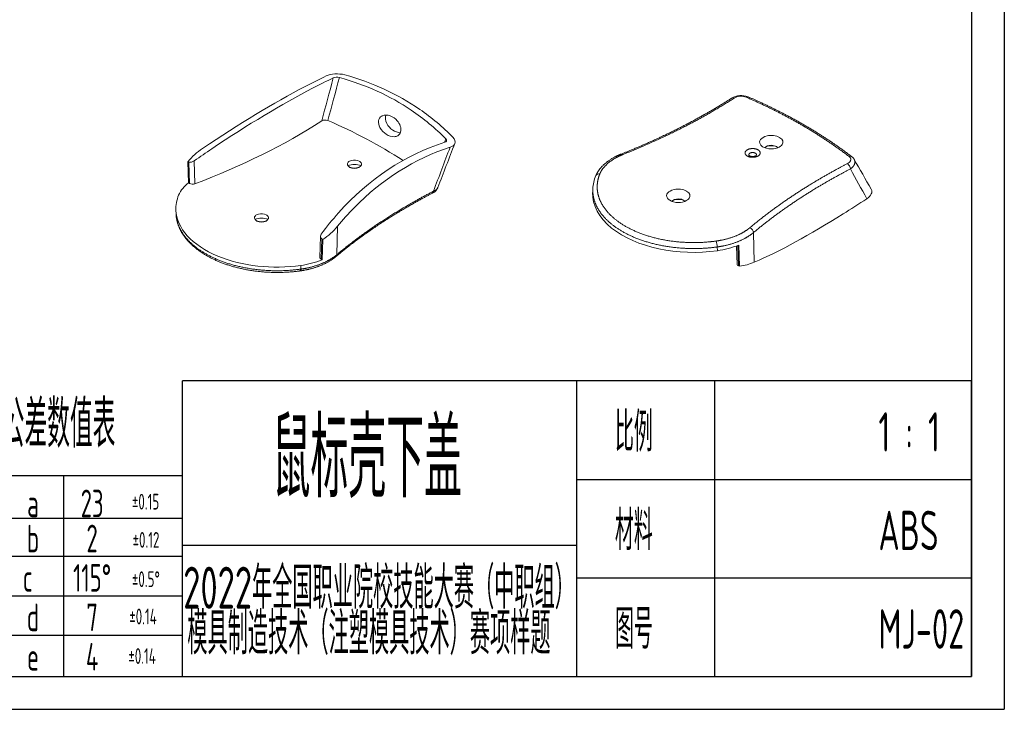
# Model space of a CAD drawing. Header units: millimetres. Extents: x -192 to 253, y -103 to 212.
# Tile 2 of 3: x 29 to 253, y -103 to 55. Entities that reach past the tile are written whole.
import ezdxf
from ezdxf.enums import TextEntityAlignment as Align

# ---------------------------------------------------------------- set-up
doc = ezdxf.new("R2010")
doc.units = ezdxf.units.MM
doc.header["$LTSCALE"] = 1.2
doc.header["$MEASUREMENT"] = 0
for name, color, linetype in [('1轮廓实线层', 7, 'Continuous'), ('2细线层', 4, 'Continuous'), ('6文字层', 3, 'Continuous')]:
    doc.layers.add(name, color=color, linetype=linetype)
doc.layers.add('图层0000', color=7, linetype='Continuous', lineweight=20)
doc.styles.add('PC_TEXTSTYLE', font='ISOCP.SHX', dxfattribs={"width": 0.707, "bigfont": 'GBCBIG.SHX'})
doc.styles.add('PC_TEXTSTYLE4', font='ISOCP.SHX', dxfattribs={"width": 0.707, "bigfont": 'GBCBIG.SHX'})

msp = doc.modelspace()

# ---------------------------------------------------------------- linework, layer by layer
msp.add_line((-18.097, -59.244), (65.863, -59.244))
for centre, radius, start, end in [((105.091, 23.038), 2.362, 242.13001, 297.93562), ((83.878, 10.972), 2.524, 244.0293, 295.99018)]:
    msp.add_arc(centre, radius, start, end)
at = {"layer": '1轮廓实线层'}
for p, q in [((245.863, 204.607), (245.863, -95.393)), ((65.863, -95.393), (65.863, -27.893)), ((245.863, -27.893), (65.863, -27.893)), ((155.863, -95.393), (155.863, -27.893)), ((187.221, -27.893), (187.221, -95.393)), ((245.863, -95.393), (245.863, -27.893)), ((38.766, -95.393), (38.766, -49.481)), ((155.863, -50.393), (245.863, -50.393)), ((65.863, -65.393), (155.863, -65.393)), ((155.863, -72.893), (245.863, -72.893)), ((-154.637, -95.393), (245.863, -95.393)), ((65.863, -95.393), (245.863, -95.393))]:
    msp.add_line(p, q, dxfattribs=at)
at = {"layer": '1轮廓实线层', "color": 7}
msp.add_line((-18.097, -49.481), (65.863, -49.481), dxfattribs=at)
at = {"layer": '2细线层'}
for p, q in [((253.363, 212.107), (253.363, -102.893)), ((-18.097, -67.947), (65.863, -67.947)), ((-18.097, -76.947), (65.863, -76.947)), ((-18.097, -85.947), (65.863, -85.947)), ((-192.137, -102.893), (253.363, -102.893))]:
    msp.add_line(p, q, dxfattribs=at)
at = {"layer": '图层0000'}
for p, q in [((125.908, 27.374), (125.598, 26.577)), ((67.221, 17.35), (67.066, 22.172)), ((67.296, 22.088), (67.067, 22.169)), ((67.444, 17.221), (67.296, 22.089)), ((68.698, 17.144), (68.539, 22.361)), ((67.444, 17.221), (67.221, 17.35)), ((159.48, 15.962), (159.444, 15.118)), ((64.35, 11.083), (64.386, 10.238)), ((101.216, 7.415), (101.036, 0.912)), ((97.333, 5.183), (97.179, 0.304)), ((97.62, 4.584), (97.472, -0.115)), ((97.85, 4.398), (97.62, 4.582)), ((196.309, -0.803), (196.13, 5.978)), ((97.85, 4.399), (97.695, -0.244)), ((187.894, 1.839), (187.851, 2.699)), ((192.295, 2.936), (192.427, -1.388)), ((192.573, 3.044), (192.714, -1.607)), ((192.789, 3.133), (192.944, -1.69)), ((92.874, -1.53), (92.826, -2.359)), ((97.695, -0.244), (97.472, -0.115)), ((192.714, -1.606), (192.944, -1.687))]:
    msp.add_line(p, q, dxfattribs=at)
for centre, radius, start, end in [((-764.912, 267.161), 894.152, 344.716871, 345.368968), ((-755.019, 265.973), 885.615, 344.653121, 345.309406), ((101.072, 39.201), 2.26, 75.28502, 111.49721), ((193.33, 33.092), 4.204, 68.23805, 121.13646), ((191.405, 36.211), 0.54, 57.29424, 117.36922), ((193.331, 33.901), 3.211, 68.82199, 120.59556), ((194.777, 36.604), 0.408, 74.07054, 134.42732), ((98.437, 30.094), 1.604, 68.78175, 120.73162), ((52.132, -77.374), 118.622, 57.31171, 66.71809), ((114.252, 29.328), 1.409, 299.8307, 342.74453), ((125.619, 27.026), 0.458, 343.5776, 50.58713), ((79.727, 11.346), 16.659, 123.86693, 139.46465), ((1080.205, -338.416), 1020.386, 159.108117, 159.708807), ((1055.067, -333.963), 994.633, 158.762931, 159.383733), ((125.574, 27.134), 0.54, 283.44023, 333.89703), ((200.184, 21.097), 4.699, 76.35568, 103.63692), ((200.814, 24.712), 1.063, 37.41017, 57.7725), ((166.067, 23.554), 0.382, 42.6558, 103.29818), ((195.375, 23.817), 0.335, 227.32528, 241.85186), ((218.249, 22.816), 0.6, 57.32543, 118.36149), ((217.35, 21.695), 2.033, 29.97257, 53.05108), ((1334.599, 653.468), 1281.47, 209.486211, 209.838094), ((105.09, 17.228), 4.292, 69.89888, 110.11024), ((105.596, 21.176), 1.264, 45.10589, 63.76694), ((216.614, 20.415), 1.621, 3.40365, 54.11604), ((1369.028, 654.524), 1313.887, 208.851879, 209.190221), ((168.16, 15.58), 8.689, 156.9332, 177.47975), ((160.905, 18.596), 0.835, 77.42182, 152.30211), ((71.658, 11.534), 7.316, 127.34355, 155.87892), ((68.157, 18.618), 1.568, 242.94944, 290.15206), ((121.912, 17.198), 2.411, 295.10558, 337.0085), ((72.331, 11.392), 7.992, 156.92444, 182.21372), ((122.67, 15.408), 0.474, 303.97855, 4.49675), ((178.971, 8.85), 4.7, 76.38457, 103.61594), ((179.601, 12.464), 1.063, 37.41017, 57.7725), ((83.877, 4.981), 4.292, 69.89888, 110.11024), ((84.383, 8.929), 1.264, 45.10589, 63.76694), ((89.218, 17.418), 15.62, 303.54703, 320.18163), ((194.788, 5.848), 1.349, 5.52441, 67.35588), ((98.142, 5.146), 0.81, 142.43768, 177.30197), ((98.062, 5.165), 0.73, 178.49616, 232.75637), ((183.6, 2.663), 4.251, 0.48681, 19.02029), ((185.271, 21.686), 20.02, 277.52826, 292.05823), ((97.67, 0.335), 0.492, 183.68197, 246.28032), ((100.489, 0.908), 0.548, 312.1024, 0.42941), ((90.188, 18.248), 19.958, 277.7336, 292.09531), ((191.197, 11.763), 13.566, 277.39932, 292.13421)]:
    msp.add_arc(centre, radius, start, end, dxfattribs=at)
for points, degree, knots in [([(68.537, 22.361), (69.883, 23.304), (71.228, 24.222), (80.706, 30.609), (88.504, 35.278), (97.145, 39.79), (98.716, 40.575), (100.243, 41.304)], 3, [0.07633009, 0.07633009, 0.07633009, 0.07633009, 0.18300061, 0.18300061, 0.83016355, 0.83016355, 0.97972774, 0.97972774, 0.97972774, 0.97972774]), ([(70.443, 25.179), (78.7, 30.796), (86.661, 35.591), (95.48, 40.212), (97.095, 41.022), (98.656, 41.767)], 3, [0.09485612, 0.09485612, 0.09485612, 0.09485612, 0.77888788, 0.77888788, 0.93757536, 0.93757536, 0.93757536, 0.93757536]), ([(101.647, 41.387), (107.7, 39.729), (113.172, 37.237), (120.931, 32.004), (123.534, 29.83), (125.91, 27.38)], 3, [0.02570859, 0.02570859, 0.02570859, 0.02570859, 0.62251842, 0.62251842, 0.97420299, 0.97420299, 0.97420299, 0.97420299]), ([(102.86, 42.011), (109.177, 40.274), (114.914, 37.625), (122.742, 32.23), (125.249, 30.116), (127.535, 27.764)], 3, [0.06954611, 0.06954611, 0.06954611, 0.06954611, 0.62748943, 0.62748943, 0.93026003, 0.93026003, 0.93026003, 0.93026003]), ([(191.156, 36.69), (189.112, 35.379), (182.696, 31.598), (174.576, 27.566), (168.479, 24.918), (165.979, 23.926)], 2, [0, 0, 0, 0.182112, 0.5459976, 0.8195173, 1, 1, 1]), ([(166.348, 23.813), (171.771, 25.965), (180.623, 30.223), (188.088, 34.35), (191.696, 36.665)], 2, [0, 0, 0, 0.38893902, 0.68110887, 0.99996219, 0.99996219, 0.99996219]), ([(194.491, 36.896), (197.332, 35.663), (202.849, 32.953), (208.603, 29.753), (214.887, 25.703), (217.964, 23.343)], 2, [0, 0, 0, 0.213346, 0.4348243, 0.6929213, 1, 1, 1]), ([(218.573, 23.32), (215.579, 25.616), (209.364, 29.648), (203.06, 33.174), (197.333, 35.935), (194.889, 36.997)], 2, [0, 0, 0, 0.2955942, 0.5556965, 0.8178415, 1, 1, 1]), ([(111.312, 32.586), (110.485, 32.11), (110.346, 31.035), (111.581, 28.699), (113.023, 27.824), (114.441, 27.902), (114.713, 27.968), (114.953, 28.106)], 3, [2.6864409, 2.6864409, 2.6864409, 2.6864409, 4.0299585, 4.0299585, 5.6685445, 5.6685445, 6.0352661, 6.0352661, 6.0352661, 6.0352661]), ([(115.597, 28.91), (115.899, 29.833), (115.391, 30.882), (114.01, 32.503), (112.569, 33.141), (111.421, 32.644), (111.365, 32.616), (111.312, 32.586)], 3, [0, 0, 0, 0, 1, 1, 2.6002663, 2.6002663, 2.6864409, 2.6864409, 2.6864409, 2.6864409]), ([(115.551, 28.786), (114.429, 28.821), (113.104, 29.669), (112.094, 31.582), (112.031, 32.291), (112.273, 32.828)], 3, [0.8846603, 0.8846603, 0.8846603, 0.8846603, 2.4347494, 2.4347494, 3.3267838, 3.3267838, 3.3267838, 3.3267838]), ([(202.163, 27.646), (202.129, 27.668), (202.094, 27.69), (201.313, 28.137), (200.206, 28.275), (197.847, 27.745), (197.205, 26.865), (197.697, 26.1)], 3, [0.99118523, 0.99118523, 0.99118523, 0.99118523, 1, 1, 1.18083704, 1.18083704, 1.43474232, 1.43474232, 1.43474232, 1.43474232]), ([(125.697, 26.608), (116.629, 23.717), (108.4, 18.23), (100.063, 8.925), (98.774, 7.332), (97.503, 5.638)], 3, [0.02044536, 0.02044536, 0.02044536, 0.02044536, 0.78196519, 0.78196519, 0.93511907, 0.93511907, 0.93511907, 0.93511907]), ([(126.904, 25.459), (118.845, 22.877), (111.397, 18.18), (103.686, 10.295), (102.427, 8.888), (101.216, 7.415)], 3, [0.06253679, 0.06253679, 0.06253679, 0.06253679, 0.76231169, 0.76231169, 0.90512088, 0.90512088, 0.90512088, 0.90512088]), ([(197.697, 26.1), (197.748, 26.019), (197.813, 25.94), (198.668, 25.086), (200.416, 24.862), (202.162, 25.558), (202.495, 25.817), (202.675, 26.104)], 3, [1.43474232, 1.43474232, 1.43474232, 1.43474232, 1.46148946, 1.46148946, 1.73030466, 1.73030466, 1.83162371, 1.83162371, 1.83162371, 1.83162371]), ([(198.709, 25.356), (198.956, 25.693), (199.544, 25.936), (200.714, 25.908), (201.108, 25.788), (201.381, 25.611)], 3, [1.18356084, 1.18356084, 1.18356084, 1.18356084, 1.3803699, 1.3803699, 1.50994795, 1.50994795, 1.50994795, 1.50994795]), ([(106.154, 22.31), (105.692, 22.546), (105.002, 22.625), (104.073, 22.359), (103.842, 22.226), (103.692, 22.071)], 3, [0.5043328, 0.5043328, 0.5043328, 0.5043328, 0.6967079, 0.6967079, 0.7910179, 0.7910179, 0.7910179, 0.7910179]), ([(165.979, 23.926), (164.788, 23.453), (162.819, 22.26), (161.222, 20.807), (160.372, 19.471), (160.166, 18.984)], 2, [0, 0, 0, 0.2828935, 0.5509595, 0.8449527, 1, 1, 1]), ([(161.087, 19.411), (161.381, 20.105), (162.428, 21.426), (163.924, 22.621), (165.559, 23.5), (166.348, 23.813)], 2, [0, 0, 0, 0.26057858, 0.52940512, 0.79823922, 0.99999921, 0.99999921, 0.99999921]), ([(195.217, 23.522), (195.286, 23.48), (195.589, 23.382), (196.057, 23.353), (196.483, 23.431), (196.667, 23.52), (196.737, 23.569), (196.735, 23.571)], 2, [0, 0, 0, 0.1495561, 0.3619287, 0.5791965, 0.782776, 0.8772398, 1, 1, 1]), ([(217.964, 23.343), (218.108, 23.232), (218.334, 22.907), (218.334, 22.427), (217.936, 21.921), (217.565, 21.729)], 2, [0, 0, 0, 0.1534367, 0.3885344, 0.6823144, 1, 1, 1]), ([(219.112, 22.711), (219.258, 22.451), (219.293, 21.732), (218.857, 21.023), (218.413, 20.633), (218.233, 20.511)], 2, [0.1993401, 0.1993401, 0.1993401, 0.39613775, 0.68889093, 0.8919988, 1, 1, 1]), ([(106.198, 20.951), (106.513, 21.125), (106.709, 21.375), (106.678, 21.81), (106.605, 21.95), (106.488, 22.072)], 3, [1.2442439, 1.2442439, 1.2442439, 1.2442439, 1.3803699, 1.3803699, 1.45449613, 1.45449613, 1.45449613, 1.45449613]), ([(217.565, 21.728), (215.434, 20.623), (209.851, 17.485), (203.959, 13.677), (198.257, 9.567), (195.307, 7.093)], 2, [0.00003427, 0.00003427, 0.00003427, 0.16946683, 0.4606856, 0.69241148, 1, 1, 1]), ([(218.233, 20.511), (216.117, 19.413), (210.573, 16.298), (204.722, 12.517), (199.059, 8.434), (196.13, 5.978)], 2, [0.00003428, 0.00003428, 0.00003428, 0.16947232, 0.46066699, 0.69240785, 1, 1, 1]), ([(187.619, 4.048), (186.278, 3.864), (183.254, 3.672), (179.932, 3.752), (176.669, 4.118), (173.543, 4.761), (170.616, 5.669), (167.955, 6.822), (165.625, 8.191), (163.678, 9.744), (162.157, 11.45), (161.096, 13.269), (160.518, 15.158), (160.449, 16.837), (160.701, 18.494), (161.087, 19.411)], 2, [0, 0, 0, 0.0612181, 0.1349887, 0.2087281, 0.2824226, 0.3559803, 0.4298323, 0.503603, 0.5772717, 0.6509426, 0.7246796, 0.7984299, 0.872125, 0.9275139, 1, 1, 1]), ([(123.142, 15.445), (123.321, 15.512), (123.763, 15.749), (124.07, 16.095), (124.131, 16.256)], 2, [0, 0, 0, 0.10720093, 0.31050415, 0.45791448, 0.45791448, 0.45791448]), ([(187.851, 2.699), (186.449, 2.506), (184.153, 2.361), (181.549, 2.31), (178.097, 2.543), (174.749, 3.072), (171.575, 3.885), (168.647, 4.966), (166.031, 6.287), (163.79, 7.819), (161.972, 9.527), (160.617, 11.375), (159.758, 13.319), (159.445, 15.138), (159.48, 15.962)], 2, [0, 0, 0, 0.06121648, 0.098093, 0.17185862, 0.24555695, 0.3191936, 0.39288355, 0.46669881, 0.54038413, 0.61404942, 0.68776721, 0.76152067, 0.83523099, 0.89589616, 0.89589616, 0.89589616]), ([(180.95, 15.399), (180.916, 15.421), (180.881, 15.442), (180.1, 15.89), (178.993, 16.028), (176.633, 15.498), (175.992, 14.618), (176.483, 13.852)], 3, [0.99118523, 0.99118523, 0.99118523, 0.99118523, 1, 1, 1.18083704, 1.18083704, 1.43474232, 1.43474232, 1.43474232, 1.43474232]), ([(100.856, 0.502), (105.164, 4.121), (113.852, 9.954), (120.364, 13.68), (122.934, 15.015)], 2, [0, 0, 0, 0.45385782, 0.79408309, 1, 1, 1]), ([(101.036, 0.912), (104.36, 3.704), (110.089, 7.751), (117.383, 12.452), (123.142, 15.445)], 2, [0, 0, 0, 0.34931373, 0.53897794, 0.99996219, 0.99996219, 0.99996219]), ([(159.439, 15.118), (159.318, 12.249), (160.813, 9.392), (169.306, 2.573), (178.88, 0.583), (187.894, 1.838)], 3, [0.16725656, 0.16725656, 0.16725656, 0.16725656, 0.44784948, 0.44784948, 0.97228792, 0.97228792, 0.97228792, 0.97228792]), ([(176.483, 13.852), (176.535, 13.772), (176.6, 13.693), (177.455, 12.839), (179.203, 12.615), (180.949, 13.31), (181.281, 13.57), (181.462, 13.856)], 3, [1.43474232, 1.43474232, 1.43474232, 1.43474232, 1.46148946, 1.46148946, 1.73030466, 1.73030466, 1.83162371, 1.83162371, 1.83162371, 1.83162371]), ([(177.495, 13.109), (177.743, 13.445), (178.33, 13.688), (179.501, 13.661), (179.895, 13.541), (180.168, 13.363)], 3, [1.18356084, 1.18356084, 1.18356084, 1.18356084, 1.3803699, 1.3803699, 1.50994795, 1.50994795, 1.50994795, 1.50994795]), ([(196.309, -0.804), (202.105, 1.692), (208.942, 5.44), (218.354, 11.345), (220.162, 12.512), (221.997, 13.726)], 3, [0.09485612, 0.09485612, 0.09485612, 0.09485612, 0.77888788, 0.77888788, 0.93757536, 0.93757536, 0.93757536, 0.93757536]), ([(92.874, -1.528), (86.365, -2.452), (79.421, -1.675), (67.938, 3.092), (64.52, 7.008), (64.345, 11.083)], 3, [0.07473025, 0.07473025, 0.07473025, 0.07473025, 0.44784948, 0.44784948, 0.85733559, 0.85733559, 0.85733559, 0.85733559]), ([(64.386, 10.238), (64.411, 9.643), (64.722, 7.974), (65.606, 6.038), (67.074, 3.975), (69.137, 2.152), (71.419, 0.617), (74.256, -0.739), (77.204, -1.762), (80.371, -2.515), (83.689, -2.984), (87.087, -3.16), (90.785, -3.032), (92.728, -2.76)], 2, [0, 0, 0, 0.0468236, 0.1322478, 0.2067256, 0.3130117, 0.3868777, 0.4819788, 0.5660727, 0.6500921, 0.7340602, 0.8179266, 0.9017934, 1, 1, 1]), ([(64.386, 10.238), (64.412, 9.626), (64.737, 8.022), (65.654, 6.089), (67.062, 4.257), (68.934, 2.566), (71.223, 1.056), (73.875, -0.238), (76.834, -1.288), (80.035, -2.07), (83.402, -2.565), (86.859, -2.764), (90.739, -2.651), (92.826, -2.359)], 2, [0.12680254, 0.12680254, 0.12680254, 0.17185862, 0.24555695, 0.3191936, 0.39288355, 0.46669881, 0.54038413, 0.61404942, 0.68776721, 0.76152067, 0.83523099, 0.90897424, 1, 1, 1]), ([(84.941, 10.063), (84.479, 10.299), (83.788, 10.377), (82.86, 10.112), (82.629, 9.979), (82.479, 9.823)], 3, [0.5043328, 0.5043328, 0.5043328, 0.5043328, 0.6967079, 0.6967079, 0.7910179, 0.7910179, 0.7910179, 0.7910179]), ([(84.984, 8.703), (85.3, 8.878), (85.496, 9.127), (85.465, 9.563), (85.392, 9.703), (85.274, 9.824)], 3, [1.24417466, 1.24417466, 1.24417466, 1.24417466, 1.3803699, 1.3803699, 1.45449613, 1.45449613, 1.45449613, 1.45449613]), ([(195.307, 7.093), (194.765, 6.638), (193.241, 5.693), (191.17, 4.83), (188.854, 4.219), (187.619, 4.048)], 2, [0.00000211, 0.00000211, 0.00000211, 0.200413, 0.46744889, 0.73447673, 1, 1, 1]), ([(196.13, 5.978), (195.546, 5.488), (193.906, 4.473), (191.675, 3.543), (189.18, 2.884), (187.851, 2.699)], 2, [0.00000211, 0.00000211, 0.00000211, 0.20041207, 0.46744863, 0.73447741, 1, 1, 1]), ([(92.728, -2.76), (93.467, -2.656), (95.398, -2.248), (97.672, -1.461), (99.903, -0.297), (100.856, 0.502)], 2, [0, 0, 0, 0.1524291, 0.410422, 0.678204, 1, 1, 1]), ([(92.826, -2.359), (94.12, -2.177), (96.583, -1.527), (98.813, -0.597), (100.452, 0.421), (101.036, 0.912)], 2, [0, 0, 0, 0.26057785, 0.52940527, 0.79824003, 0.99999921, 0.99999921, 0.99999921])]:
    msp.add_open_spline(points, degree=degree, knots=knots, dxfattribs=at)
for points in [[(98.656, 41.767), (99.693, 42.263), (101.525, 42.378), (102.86, 42.01)], [(97.616, 31.472), (89.087, 25.959), (79.421, 21.178), (68.697, 17.145)], [(127.534, 27.764), (128.019, 27.265), (128.15, 26.75), (127.981, 26.32)], [(202.675, 26.104), (202.998, 26.614), (202.838, 27.209), (202.163, 27.646)], [(127.981, 26.32), (127.835, 25.947), (127.464, 25.639), (126.905, 25.459)], [(68.537, 22.359), (68.155, 22.092), (67.639, 21.968), (67.296, 22.09)], [(103.692, 22.071), (103.354, 21.72), (103.432, 21.255), (103.987, 20.95)], [(221.997, 13.727), (222.985, 14.38), (223.373, 15.239), (223.008, 15.872)], [(181.462, 13.856), (181.784, 14.367), (181.625, 14.961), (180.95, 15.399)], [(82.479, 9.823), (82.141, 9.473), (82.218, 9.009), (82.773, 8.703)], [(192.426, -1.387), (192.428, -1.461), (192.522, -1.54), (192.714, -1.608)]]:
    msp.add_open_spline(points, degree=3, dxfattribs=at)
for points, weights, knots in [([(194.717, 23.472), (195.942, 22.765), (197.166, 23.472), (198.391, 24.179), (197.166, 24.886), (195.942, 25.593), (194.717, 24.886), (193.492, 24.179), (194.717, 23.472)], [1, 0.707106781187, 1, 0.707106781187, 1, 0.707106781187, 1, 0.707106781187, 1], [0, 0, 0, 0.25, 0.25, 0.5, 0.5, 0.75, 0.75, 1, 1, 1]), ([(196.735, 23.57), (196.973, 23.883), (196.554, 24.125), (195.942, 24.478), (195.329, 24.125), (194.911, 23.883), (195.148, 23.571)], [0.891163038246, 0.77933880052, 1, 0.707106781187, 1, 0.779691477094, 0.890806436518], [0.31165389, 0.31165389, 0.31165389, 0.5, 0.5, 0.75, 0.75, 0.93804509, 0.93804509, 0.93804509])]:
    msp.add_rational_spline(points, weights, degree=2, knots=knots, dxfattribs=at)
msp.add_rational_spline([(92.826, -2.359), (92.822, -2.747), (92.728, -2.76)], [1, 0.835525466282, 0.86381774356], degree=2, dxfattribs=at)

# ---------------------------------------------------------------- texts
at = {"layer": '6文字层', "style": 'PC_TEXTSTYLE4', "width": 0.667}
for s, height, p in [('尺寸（#）的公差数值表', 10.8, (-7.13, -43.141)), ('鼠标壳下盖', 18, (86.408, -54.53)), ('比例               1 : 1', 9, (164.523, -44.038)), ('±0.15', 3.6, (54.309, -57.275)), ('材料               ABS', 9, (164.523, -66.538)), ('±0.12', 3.6, (54.462, -65.993)), ('2022年全国职业院校技能大赛（中职组）                          ', 9.58801, (66.018, -79.913)), ('±0.5°', 3.6, (54.309, -74.977)), ('±0.14', 3.6, (53.715, -83.491)), ('模具制造技术（注塑模具技术）赛项样题', 9.58801, (66.957, -90.353)), ('图号               MJ-02', 9, (164.523, -89.038)), ('±0.14', 3.6, (53.502, -92.527))]:
    msp.add_text(s, height=height, dxfattribs=at).set_placement(p)
at = {"layer": '6文字层', "style": 'PC_TEXTSTYLE', "width": 0.667}
for s, p in [('a', (31.743, -55.858)), ('23', (45.234, -55.858)), ('b', (31.743, -63.883)), ('2', (45.234, -63.883)), ('115°', (45.234, -72.883)), ('c ', (31.743, -72.883)), ('d', (31.743, -81.883)), ('7', (45.234, -81.883)), ('4', (45.234, -90.883)), ('e', (31.743, -90.883))]:
    msp.add_text(s, height=6.3, dxfattribs=at).set_placement(p, align=Align.MIDDLE)

doc.saveas('drawing.dxf')
